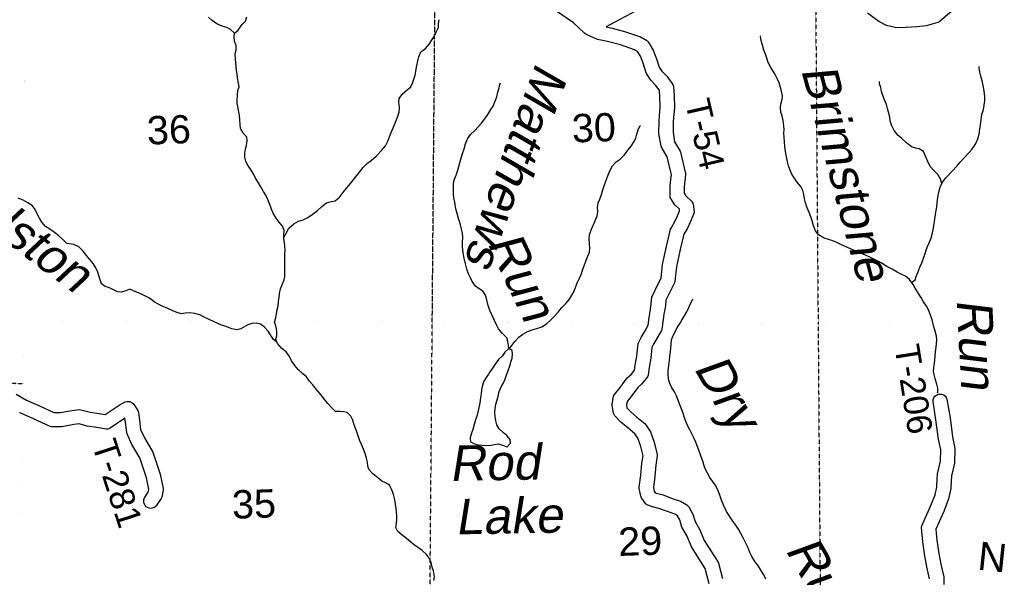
# Model space of a CAD drawing. Header units: feet. Extents: x -155 to 2562643, y -56 to 364810.
# Tile 97 of 121: x 2454557 to 2468475, y 319742 to 327629. Entities that reach past the tile are written whole.
import ezdxf
from ezdxf.enums import TextEntityAlignment as Align

# ---------------------------------------------------------------- set-up
doc = ezdxf.new("R2010")
doc.units = ezdxf.units.FT
doc.header["$MEASUREMENT"] = 0
for name, pattern in [('HIDDEN', [0.375, 0.25, -0.125]), ('HIDDEN2', [0.1875, 0.125, -0.0625]), ('water', [0])]:
    doc.linetypes.add(name, pattern=pattern)
for name, color, linetype in [('CR-TEXT', 7, 'Continuous'), ('SECTION', 8, 'HIDDEN2'), ('SECTION-TEXT', 8, 'Continuous'), ('TOWNSHIP', 9, 'HIDDEN'), ('TR-TEXT', 6, 'Continuous'), ('TWP-RD', 6, 'Continuous'), ('WATER-TEXT', 1, 'Continuous'), ('WATERWAY', 14, 'water')]:
    doc.layers.add(name, color=color, linetype=linetype)
doc.styles.add('ARIAL', font='arial.ttf')

msp = doc.modelspace()

# ---------------------------------------------------------------- linework, layer by layer
at = {"layer": 'SECTION'}
for points in [[(2460388.71, 323351.49), (2460560.76, 343947.52)], [(2465685.43, 343843.21), (2465842.98, 323322.84)], [(2460345.33, 318157.5), (2460451.23, 330834.97)], [(2465842.98, 323322.84), (2465923.55, 312830.15)], [(2438611.19, 322784.22), (2454610.49, 322483.4)]]:
    msp.add_lwpolyline(points, dxfattribs=at)
at = {"layer": 'TOWNSHIP', "const_width": 0.03, "flags": 128}
for points in [[(2455009.22, 279887.93), (2454910.37, 291395.09), (2455132.7, 296885.91), (2455132.7, 296885.91), (2454285.84, 296890.94), (2454621.89, 323381.77), (2454621.89, 323381.77), (2454632.61, 328014.9)], [(2454621.89, 323381.77), (2486833, 323212.62)]]:
    msp.add_lwpolyline(points, dxfattribs=at)
at = {"layer": 'TWP-RD'}
for points in [[(2463918.01, 320451.65), (2463886.58, 320556.4), (2463856.2, 320611.91), (2463816.16, 320634.69), (2463713.42, 320670.78), (2463590.92, 320715.92), (2463500.44, 320738.98), (2463434.07, 320763.67), (2463417.51, 320773.82), (2463403.21, 320786.97), (2463343.97, 320867.56), (2463334.94, 320888.53), (2463314.52, 321001.14), (2463314.08, 321016.15), (2463335.04, 321189.04), (2463351.41, 321355.03), (2463367.54, 321460.76), (2463335.83, 321593.29), (2463292.2, 321707.7), (2463251.13, 321773.05), (2463151.52, 321854.56), (2463056.23, 321937.45), (2462969.57, 322026.75), (2462958.94, 322043.12), (2462951.67, 322061.25), (2462931.16, 322169.79), (2462931.08, 322188.07), (2462952.01, 322304.38), (2462963.2, 322328.18), (2463044.63, 322424.68), (2463145.01, 322561.08), (2463206, 322617.27), (2463247.79, 322669.4), (2463258.77, 322740.09), (2463280.86, 322869.76), (2463297.62, 323042.15), (2463303.02, 323060.44), (2463341.91, 323135.7), (2463395.97, 323228.18), (2463440.6, 323306.75), (2463453.17, 323415.26), (2463467.42, 323502.31), (2463467.43, 323502.33), (2463484.92, 323609.09), (2463494.51, 323707.41), (2463499.73, 323725.34), (2463574.11, 323871.93), (2463623.08, 323972.72), (2463645.41, 324164.76), (2463697.95, 324421.87), (2463757.7, 324666.23), (2463763.55, 324680.36), (2463819.2, 324772.11), (2463855.2, 324853.77), (2463885.48, 324926.7), (2463882.65, 324948.45), (2463816.93, 325009.65), (2463760.14, 325097.9), (2463752.99, 325115.82), (2463749.4, 325134.76), (2463750.09, 325275.36), (2463759.78, 325372.26), (2463768.56, 325435.6), (2463707.23, 325688.88), (2463628.4, 325825.38), (2463622.39, 325841.96), (2463591.52, 326019.75), (2463593.87, 326199.19), (2463611.49, 326395.25), (2463606.08, 326541.85), (2463600.69, 326627.85), (2463548.6, 326700), (2463478.41, 326772.74), (2463416.43, 326865.91), (2463410.19, 326879.13), (2463369.55, 327012.84), (2463332.82, 327110.55), (2463290.14, 327179.99), (2463248.32, 327203.79), (2463048.08, 327271.23), (2462864.84, 327317.8), (2462723.22, 327348.34), (2462580.01, 327415.02), (2462577.77, 327415.52), (2462569.88, 327419.64), (2462563.33, 327422.39), (2462561.74, 327423.53), (2462558.26, 327425.15), (2462556.48, 327426.64), (2462554.43, 327427.71), (2462549.24, 327432.48), (2462545.01, 327435.51), (2462542.46, 327438.39), (2462538.08, 327442.06), (2462536.74, 327443.97), (2462384.12, 327584.24), (2462130.33, 327758.64)], [(2463322.23, 327780.23), (2462970.4, 327592.09), (2462849.17, 327525.78), (2462910.56, 327512.54), (2463104.72, 327463.19), (2463330.44, 327387.17), (2463422.33, 327334.89), (2463440.48, 327317.34), (2463513.28, 327198.9)], [(2467726.05, 327742.17), (2467553.16, 327598.09), (2467534.89, 327588.38), (2467372.09, 327541.13), (2467237.26, 327528.72), (2467085.97, 327518.83), (2466945.09, 327515.09), (2466931.47, 327516.6), (2466807.07, 327548), (2466702.98, 327602.24), (2466541.9, 327722.45)], [(2463513.28, 327198.9), (2463559.03, 327077.17), (2463595.14, 326958.36), (2463634.91, 326898.58), (2463702.41, 326828.63), (2463788.06, 326710), (2463797.61, 326683.33), (2463805.84, 326551.8), (2463811.83, 326389.97), (2463793.75, 326188.91), (2463791.74, 326035.69), (2463814.89, 325902.37), (2463891.21, 325770.22), (2463896.54, 325756.9), (2463969.63, 325455.06), (2463970.56, 325436.26), (2463958.4, 325348.57), (2463950.05, 325264.91), (2463949.59, 325173.08), (2463971.56, 325138.94), (2464053.79, 325062.38), (2464066.69, 325043.13), (2464074.84, 325021.47), (2464088.96, 324912.92), (2464085.5, 324886.86), (2464039.08, 324775.07), (2463996.96, 324679.53), (2463946.5, 324596.34), (2463893.13, 324378.07), (2463843.08, 324133.13), (2463818.81, 323924.38), (2463814.08, 323908.18), (2463753.25, 323782.98), (2463690.83, 323659.96), (2463683.34, 323583.18), (2463663.48, 323462), (2463651.31, 323387.59), (2463635.78, 323253.54), (2463629.52, 323234.39), (2463569.25, 323128.31), (2463517.21, 323039.27), (2463493.9, 322994.17), (2463479.22, 322843.25), (2463456.17, 322707.95), (2463439.31, 322599.37), (2463428.74, 322575.37), (2463352.62, 322480.4), (2463294.68, 322427.03), (2463201.77, 322300.78), (2463141.78, 322229.69), (2463132.81, 322179.81), (2463140.8, 322137.49), (2463193.88, 322082.79), (2463280.51, 322007.44), (2463396.71, 321912.35), (2463407.46, 321900.17), (2463472.04, 321797.4), (2463527.33, 321652.44), (2463568.86, 321478.85), (2463569.67, 321459.51), (2463549.93, 321330.12), (2463533.86, 321167.19), (2463515.35, 321014.55), (2463525.57, 320958.19), (2463540.92, 320937.32), (2463560.17, 320930.15), (2463650.36, 320907.16), (2463781.13, 320858.98), (2463899.41, 320817.43), (2463987.79, 320767.15), (2464001.91, 320755.22), (2464013.6, 320740.91), (2464072.1, 320633.99), (2464102.99, 320531.04), (2464169.73, 320414.28), (2464232.52, 320264.92), (2464429.87, 319954.93), (2464436.24, 319940.12), (2464489.69, 319726.65)], [(2454505.43, 322329.96), (2454651.41, 322245.61), (2454835.54, 322165.73), (2455039.48, 322071.06), (2455134.43, 322072.14), (2455293.12, 322101.09), (2455401.87, 322113.67), (2455421, 322112.21), (2455551.15, 322076.57), (2455680.41, 322056.83), (2455765.88, 322042.64), (2455961.91, 322176.04), (2456049.78, 322222.46), (2456069.96, 322228.19), (2456090.92, 322229.61), (2456111.7, 322226.65), (2456131.41, 322219.44), (2456149.2, 322208.29), (2456164.29, 322193.68), (2456225.33, 322103.02), (2456231.89, 322089.03), (2456236.22, 322074.21), (2456250.41, 321965.95), (2456266.24, 321833.04), (2456321.21, 321714.09), (2456438.37, 321512.03), (2456540.51, 321201.97), (2456586.04, 320996.71), (2456586.12, 320975.21), (2456564.79, 320875.18), (2456557.5, 320857.82), (2456488.36, 320753.53), (2456472.04, 320737.99), (2456452.67, 320726.47), (2456431.22, 320719.55), (2456408.78, 320717.58), (2456386.45, 320720.65), (2456365.37, 320728.61), (2456346.59, 320741.06), (2456331.05, 320757.38), (2456319.53, 320776.75), (2456312.61, 320798.2), (2456310.64, 320820.64), (2456313.71, 320842.97), (2456321.67, 320864.05), (2456375.11, 320944.66), (2456383.74, 320985.14), (2456347.43, 321148.89), (2456254.91, 321429.71), (2456143.55, 321621.78), (2456074.74, 321770.67), (2456070.45, 321785.83), (2456051.95, 321941.13), (2456045.42, 321990.96), (2455837.38, 321849.38), (2455819.84, 321841.82), (2455801.17, 321837.71), (2455782.06, 321837.22), (2455648.94, 321859.31), (2455509.51, 321880.61), (2455396.09, 321911.67), (2455322.6, 321903.17), (2455153.65, 321872.34), (2455007.87, 321870.69), (2454985.99, 321875.39), (2454753.63, 321983.25), (2454573.3, 322061.49), (2454567.71, 322062.99), (2454561.27, 322066.71), (2454556.2, 322068.91)], [(2467418.75, 319722.34), (2467380.51, 319889.73), (2467352.61, 320046.85), (2467323.38, 320244.49), (2467305.69, 320445.76), (2467309.85, 320470.78), (2467433.05, 320748.85), (2467495.5, 320907.53), (2467519.85, 321023.43), (2467519.85, 321023.44), (2467520.91, 321039.78), (2467520.93, 321039.84), (2467531.76, 321204.7), (2467571.3, 321382.62), (2467576.4, 321543.09), (2467542.66, 321694.57), (2467509.02, 321970.68), (2467466.74, 322230.66), (2467469.39, 322256.86), (2467478.72, 322281.47), (2467494.11, 322302.84), (2467514.5, 322319.49), (2467538.51, 322330.3), (2467564.51, 322334.53), (2467590.71, 322331.88), (2467615.32, 322322.55), (2467636.69, 322307.16), (2467653.34, 322286.77), (2467664.15, 322262.76), (2467707.06, 321998.84), (2467740, 321728.49), (2467777.1, 321561.95), (2467770.6, 321357.53), (2467730.32, 321176.28), (2467719.65, 321013.86), (2467718.51, 320996.27), (2467687.76, 320849.94), (2467617.61, 320671.68), (2467508.29, 320424.95), (2467522.1, 320267.89), (2467550.03, 320078.97), (2467576.57, 319929.52), (2467618.23, 319747.18), (2467620.74, 319639.29)], [(2464303.2, 319648.02), (2464248.12, 319868), (2464054.72, 320171.79), (2463990.07, 320325.57), (2463918.01, 320451.65)]]:
    msp.add_lwpolyline(points, dxfattribs=at)
at = {"layer": 'WATERWAY'}
for points in [[(2457592.1, 327439.72), (2457538.72, 327488.69), (2457484.06, 327517.91), (2457417.47, 327538.9), (2457342.74, 327567.79), (2457279.76, 327614.92), (2457226.8, 327664.23)], [(2460411.47, 319695.54), (2460418.67, 319749.84), (2460405.36, 319831.89), (2460388.5, 319883.79), (2460375.43, 319949.8), (2460350.42, 320009.59), (2460309.44, 320063.1), (2460244.3, 320120.24), (2460193.5, 320159.54), (2460136.67, 320198.76), (2460085.84, 320240.07), (2460026.82, 320291.28), (2459959.74, 320344.38), (2459900.82, 320389.57), (2459875.87, 320445.35), (2459881.02, 320501.62), (2459886.24, 320553.88), (2459887.39, 320610.08), (2459884.55, 320664.21), (2459877.72, 320716.27), (2459870.77, 320776.35), (2459859.81, 320836.37), (2459840.54, 320914.32), (2459819.48, 320978.19), (2459784.33, 321043.84), (2459727.6, 321077.03), (2459675.01, 321102.26), (2459618.09, 321147.49), (2459550.95, 321204.59), (2459497.86, 321261.92), (2459478.96, 321315.8), (2459474.11, 321369.89), (2459461.2, 321425.87), (2459438.07, 321493.72), (2459415.07, 321553.54), (2459389.96, 321619.35), (2459367.07, 321671.15), (2459348.11, 321729.04), (2459320.91, 321800.83), (2459297.87, 321862.66), (2459281.01, 321914.56), (2459268.16, 321966.52), (2459237.21, 322020.2), (2459186.19, 322073.55), (2459135.89, 322080.76), (2459081.59, 322085.9), (2459023.31, 322088.97), (2458960.19, 322146.14), (2458911.18, 322199.52), (2458853.86, 322270.83), (2458806.76, 322330.26), (2458741.35, 322405.45), (2458698.3, 322462.95), (2458653.27, 322518.4), (2458610.22, 322575.9), (2458557.35, 322619.18), (2458492.16, 322680.33), (2458447.13, 322735.79), (2458399.88, 322805.25), (2458370.85, 322864.98), (2458325.66, 322930.46), (2458262.69, 322977.6), (2458199.38, 323046.8), (2458178.41, 323104.65), (2458189.63, 323159.01), (2458192.65, 323223.27), (2458175.45, 323297.24), (2458158.56, 323351.14), (2458175.7, 323411.62), (2458186.88, 323467.98), (2458197.97, 323530.37), (2458209.21, 323582.72), (2458216.29, 323645.04), (2458223.42, 323703.34), (2458230.62, 323757.64), (2458245.66, 323824.1), (2458272.74, 323890.75), (2458293.96, 323947.28), (2458305.24, 323997.63), (2458302.64, 324166.14), (2458303.51, 324240.4), (2458306.32, 324318.7), (2458307.53, 324370.89), (2458304.65, 324427.03), (2458297.86, 324477.08), (2458291.01, 324531.15), (2458292.12, 324589.36), (2458295.24, 324647.6), (2458272.2, 324709.43), (2458225.13, 324766.86), (2458182.11, 324822.34), (2458138.85, 324893.88), (2458115.9, 324949.69), (2458092.83, 325013.53), (2458092.83, 325013.53), (2458065.66, 325083.32), (2458036.59, 325145.05), (2458003.61, 325200.7), (2457966.49, 325264.31), (2457933.51, 325319.96), (2457892.34, 325385.51), (2457867.42, 325439.28), (2457828.32, 325500.85), (2457783.05, 325572.36), (2457752.13, 325624.03), (2457739.1, 325688.03), (2457738.27, 325742.19), (2457747.47, 325796.52), (2457760.75, 325846.9), (2457771.75, 325915.3), (2457768.97, 325965.42), (2457717.89, 326022.78), (2457678.7, 326090.37), (2457673.79, 326148.48), (2457668.82, 326210.6), (2457661.84, 326272.7), (2457653.04, 326322.72), (2457644.17, 326376.75), (2457633.15, 326440.78), (2457632.25, 326498.96), (2457635.37, 326557.2), (2457642.35, 326625.54), (2457657.58, 326679.96), (2457648.78, 326729.98), (2457635.59, 326804.01), (2457630.75, 326858.11), (2457623.92, 326910.17), (2457612.25, 327016.33), (2457605.36, 327072.4), (2457604.25, 327144.62), (2457615.46, 327198.98), (2457616.51, 327261.2), (2457593.51, 327321.03), (2457588.5, 327385.16), (2457591.69, 327439.39), (2457645.24, 327482.39), (2457698.3, 327557.5), (2457747.71, 327608.46), (2457768.9, 327666.99)], [(2458291.21, 324541.81), (2458325.94, 324609.97), (2458363, 324680.8), (2458434.34, 324742.15), (2458500.06, 324777.33), (2458566, 324798.47), (2458627.73, 324831.57), (2458693.36, 324872.77), (2458760.84, 324924.02), (2458826.13, 324987.29), (2458893.65, 325036.54), (2458965.64, 325055.76), (2459017.64, 325068.65), (2459081.05, 325123.85), (2459153.9, 325217.33), (2459230.74, 325312.89), (2459301.65, 325402.33), (2459360.8, 325473.51), (2459414.01, 325538.59), (2459473.34, 325597.74), (2459524.98, 325634.69), (2459600.24, 325702.13), (2459673.38, 325777.56), (2459728.53, 325846.68), (2459759.67, 325911.39), (2459810.01, 326032.6), (2459837.09, 326099.26), (2459870.02, 326178.05), (2459899.05, 326248.75), (2459922.03, 326321.36), (2459927.03, 326387.65), (2459917.89, 326459.74), (2459919.03, 326515.95), (2459972.19, 326585.03), (2460033.68, 326634.18), (2460085.19, 326679.16), (2460110.49, 326731.75), (2460129.73, 326786.23), (2460144.92, 326842.66), (2460168.89, 326981.51), (2460183.93, 327047.97), (2460199.16, 327102.39), (2460228.19, 327173.09), (2460293.69, 327222.31), (2460342.95, 327283.31), (2460378.29, 327336.05), (2460413.59, 327390.8), (2460442.74, 327453.48), (2460475.88, 327518.22), (2460479.03, 327574.46), (2460486.29, 327624.74)], [(2467531.32, 322351.12), (2467532.75, 322363.29), (2467533.96, 322415.48), (2467523.03, 322473.5), (2467497.77, 322549.34), (2467474.08, 322653.3), (2467477.26, 322707.53), (2467486.37, 322767.87), (2467493.63, 322818.15), (2467496.88, 322868.37), (2467503.98, 322928.68), (2467510.99, 322995.01), (2467518.19, 323049.31), (2467519.39, 323101.5), (2467514.61, 323151.58), (2467499.44, 323223.58), (2467474.15, 323301.42), (2467452.84, 323381.34), (2467425.45, 323465.17), (2467402.41, 323527), (2467373.51, 323578.71), (2467334.47, 323636.26), (2467293.27, 323703.82), (2467212.98, 323832.95), (2467184.07, 323884.65), (2467132.77, 323956.05), (2467077.89, 323999.31), (2467017.21, 324028.43), (2466960.5, 324059.61), (2466891.63, 324098.63), (2466814.7, 324139.52), (2466733.64, 324188.37), (2466650.62, 324233.18), (2466575.76, 324270.09), (2466513.1, 324297.17), (2466454.48, 324322.3), (2466389.78, 324351.35), (2466321.06, 324380.34), (2466248.33, 324409.26), (2466175.54, 324442.19), (2466106.76, 324475.19), (2466050.12, 324502.36), (2465991.63, 324519.47), (2465929.12, 324536.52), (2465846.01, 324587.34), (2465805, 324642.86), (2465777.86, 324710.65), (2465758.65, 324784.58), (2465741.72, 324840.49), (2465716.68, 324902.29), (2465689.56, 324968.06), (2465662.39, 325037.85), (2465662.39, 325037.85), (2465649.45, 325095.84), (2465642.47, 325157.93), (2465627.58, 325211.86), (2465598.61, 325267.58), (2465541.33, 325336.88), (2465504.36, 325390.46), (2465467.24, 325454.07), (2465442.25, 325511.85), (2465425.39, 325563.75), (2465408.47, 325619.66), (2465395.34, 325689.68), (2465382.13, 325765.71), (2465373.02, 325835.8), (2465367.98, 325901.93), (2465360.97, 325966.03), (2465360.11, 326022.2), (2465361.35, 326072.38), (2465356.47, 326128.49), (2465349.33, 326200.61), (2465332.26, 326266.55), (2465317.4, 326318.48), (2465310.36, 326384.58), (2465317.62, 326434.87), (2465332.63, 326503.33), (2465337.88, 326553.58), (2465326.86, 326617.61), (2465312, 326669.54), (2465290.91, 326735.42), (2465263.86, 326797.18), (2465230.75, 326860.86), (2465175.13, 326952.26), (2465137.92, 327021.89), (2465116.86, 327085.76), (2465097.92, 327141.63), (2465076.96, 327199.48), (2465055.8, 327269.37), (2465036.72, 327335.28), (2465027.79, 327393.33), (2465023.68, 327399.28)], [(2467164, 323912.58), (2467215.23, 323947.36), (2467230.52, 323997.77), (2467253.75, 324054.33), (2467282.75, 324127.04), (2467307.89, 324189.65), (2467350.26, 324306.72), (2467371.39, 324369.26), (2467390.69, 324419.74), (2467413.94, 324474.29), (2467440.97, 324544.96), (2467457.96, 324615.47), (2467472.94, 324685.94), (2467482.08, 324744.28), (2467493.14, 324808.67), (2467502.22, 324871.02), (2467511.33, 324931.36), (2467518.55, 324983.65), (2467525.66, 325043.97), (2467536.65, 325112.37), (2467549.5, 325190.83), (2467566.49, 325261.34), (2467599.57, 325330.1), (2467646.82, 325391.06), (2467743.7, 325488.95), (2467802.91, 325556.12), (2467852.2, 325615.11), (2467901.58, 325668.08), (2467970.76, 325739.43), (2468016.13, 325792.34), (2468067.18, 325867.41), (2468100.14, 325944.19), (2468117.22, 326008.68), (2468128.18, 326079.09), (2468137.23, 326143.45), (2468146.22, 326211.81), (2468159.1, 326288.27), (2468178.09, 326358.81), (2468191.22, 326419.22), (2468198.29, 326481.54), (2468197.37, 326541.72), (2468188.11, 326621.84), (2468174.86, 326699.88), (2468159.82, 326763.84), (2468142.74, 326829.78), (2468129.8, 326887.77), (2468118.81, 326949.79), (2468118.56, 326965.84)], [(2461469.59, 322980.34), (2461464.68, 323021.45), (2461457.83, 323075.52), (2461442.94, 323129.46), (2461377.68, 323194.62), (2461324.5, 323257.97), (2461295.54, 323313.68), (2461266.47, 323375.41), (2461233.31, 323443.1), (2461204.09, 323514.86), (2461178.89, 323586.69), (2461159.62, 323664.64), (2461140.51, 323732.55), (2461101.47, 323790.11), (2461050.79, 323821.39), (2460997.98, 323860.67), (2460952.83, 323924.15), (2460927.94, 323975.91), (2460902.95, 324033.7), (2460875.81, 324101.48), (2460856.6, 324175.42), (2460839.3, 324255.4), (2460824.05, 324333.41), (2460814.75, 324415.53), (2460813.77, 324479.72), (2460818.77, 324546.02), (2460817.78, 324610.21), (2460798.58, 324684.15), (2460781.53, 324748.08), (2460760.37, 324817.97), (2460741.26, 324885.88), (2460724.15, 324953.83), (2460706.64, 325047.85), (2460695.65, 325109.88), (2460688.67, 325171.97), (2460687.62, 325240.18), (2460690.65, 325304.44), (2460699.76, 325364.78), (2460724.84, 325431.4), (2460749.88, 325500.03), (2460791.67, 325655.22), (2460816.5, 325737.89), (2460837.6, 325802.44), (2460858.6, 325873.01), (2460887.66, 325941.71), (2460934.82, 326008.69), (2460988.22, 326061.72), (2461039.61, 326114.73), (2461083, 326165.6), (2461130.29, 326224.55), (2461173.53, 326285.45), (2461218.62, 326356.41), (2461247.96, 326407.05), (2461275.17, 326465.68), (2461300.18, 326536.32), (2461317.2, 326604.82), (2461332.37, 326663.25), (2461343.64, 326713.6), (2461353.34, 326735.83)], [(2467589.45, 325309.06), (2467570.72, 325377.79), (2467537.74, 325433.44), (2467482.64, 325490.73), (2467425.45, 325554.02), (2467392.25, 325623.71), (2467361, 325697.45), (2467333.88, 325763.23), (2467273.07, 325800.37), (2467220.66, 325813.56), (2467162.17, 325830.67), (2467091.01, 325887.71), (2467025.82, 325948.86), (2466974.96, 325992.18), (2466915.63, 326063.45), (2466884.53, 326127.16), (2466863.34, 326199.06), (2466854.54, 326249.08), (2466835.37, 326321), (2466822.52, 326372.97), (2466807.6, 326428.91), (2466782.53, 326492.71), (2466757.42, 326558.52), (2466740.53, 326612.43), (2466727.62, 326668.4), (2466712.73, 326722.34), (2466708.22, 326754.37)], [(2461477.04, 322975.47), (2461512.86, 323022.23), (2461554.18, 323077.08), (2461619.44, 323142.35), (2461671.08, 323179.3), (2461736.74, 323218.49), (2461802.61, 323243.64), (2461866.64, 323258.72), (2461936.49, 323285.94), (2462004.1, 323329.17), (2462057.62, 323374.19), (2462110.99, 323429.23), (2462168.25, 323492.36), (2462219.42, 323559.41), (2462280.76, 323618.59), (2462330.11, 323673.57), (2462359.36, 323730.23), (2462392.56, 323790.96), (2462419.71, 323853.6), (2462442.84, 323916.18), (2462470.08, 323972.81), (2462491.39, 324023.32), (2462514.56, 324083.89), (2462535.68, 324146.44), (2462558.72, 324215.03), (2462583.89, 324275.64), (2462609.03, 324338.25), (2462616.07, 324402.58), (2462613.2, 324458.71), (2462608.11, 324528.86), (2462613.24, 324587.13), (2462628.43, 324643.56), (2462651.66, 324700.13), (2462678.96, 324752.74), (2462721.58, 324853.76), (2462726.74, 324910.03), (2462725.75, 324974.22), (2462734.8, 325038.58), (2462758.09, 325091.13), (2462781.19, 325155.71), (2462800.21, 325224.24), (2462817.42, 325280.71), (2462840.52, 325345.29), (2462869.46, 325422.01), (2462896.51, 325490.67), (2462937.62, 325559.56), (2462988.95, 325616.58), (2463042.56, 325655.57), (2463101.92, 325712.72), (2463159.03, 325785.88), (2463198.34, 325840.69), (2463233.71, 325891.43), (2463264.9, 325952.13), (2463280.07, 326010.57), (2463299.15, 326075.09), (2463328.46, 326127.73), (2463330.44, 326129.77)], [(2458191.96, 323067.27), (2458138.2, 323108.02), (2458101.11, 323169.62), (2458068.13, 323225.27), (2458013, 323284.57), (2457960.22, 323321.84), (2457897.75, 323336.88), (2457839.56, 323333.93), (2457779.68, 323310.89), (2457682.12, 323257.14), (2457624.09, 323244.16), (2457553.64, 323255.06), (2457460.71, 323291.68), (2457410.25, 323308.92), (2457357.71, 323330.14), (2457307.13, 323355.41), (2457226.24, 323392.22), (2457165.56, 323421.34), (2457102.8, 323454.43), (2457032.2, 323475.36), (2456961.82, 323482.24), (2456895.6, 323479.17), (2456837.51, 323470.2), (2456783.03, 323487.37), (2456720.4, 323512.45), (2456649.62, 323545.41), (2456562.74, 323580.12), (2456471.61, 323630.82), (2456390.41, 323687.69), (2456309.37, 323734.54), (2456238.65, 323763.49), (2456173.98, 323790.53), (2456113.36, 323815.64), (2456041.46, 323790.39), (2455989.51, 323773.5), (2455939.23, 323778.7), (2455882.53, 323809.89), (2455825.89, 323837.06), (2455763.35, 323856.12), (2455712.58, 323893.42), (2455687.17, 323979.29), (2455661.84, 324059.14), (2455632.78, 324120.87), (2455593.75, 324178.43), (2455550.69, 324235.93), (2455501.59, 324295.33), (2455456.53, 324352.79), (2455391.34, 324413.94), (2455322.56, 324446.93), (2455223.92, 324463.39), (2455168.82, 324520.69), (2455109.8, 324571.91), (2455046.8, 324621.05), (2454981.85, 324666.15), (2454923.02, 324705.33), (2454867.89, 324764.63), (2454836.92, 324820.31), (2454805.85, 324882.01), (2454774.81, 324941.71), (2454735.81, 324997.26), (2454672.9, 325040.39), (2454608.11, 325075.46), (2454537.38, 325104.41)], [(2465105.69, 319717.43), (2465074.69, 319775.11), (2465043.77, 319826.78), (2464998.5, 319898.29), (2464953.35, 319961.77), (2464908.04, 320035.28), (2464879.01, 320095), (2464847.76, 320168.74), (2464818.64, 320234.48), (2464789.64, 320292.21), (2464752.46, 320359.83), (2464717.34, 320423.47), (2464680.31, 320481.06), (2464639.33, 320534.57), (2464546.84, 320673.53), (2464509.5, 320751.19), (2464478.09, 320834.95), (2464448.72, 320916.75), (2464419.51, 320988.51), (2464386.4, 321052.18), (2464351.47, 321103.79), (2464312.53, 321155.33), (2464277.51, 321212.95), (2464250.61, 321264.69), (2464231.74, 321316.55), (2464216.85, 321370.49), (2464197.99, 321422.35), (2464181.09, 321476.26), (2464157.99, 321542.1), (2464132.98, 321601.89), (2464112.1, 321653.73), (2464085.05, 321715.49), (2464058.12, 321769.23), (2464029.12, 321826.95), (2464002.22, 321878.69), (2463977.24, 321936.47), (2463949.97, 322012.28), (2463935.11, 322064.21), (2463907.97, 322132), (2463882.86, 322197.81), (2463859.88, 322255.63), (2463839.01, 322307.46), (2463813.99, 322367.25), (2463776.99, 322422.83), (2463745.93, 322484.54), (2463728.94, 322544.46), (2463721.81, 322616.58), (2463725.05, 322666.8), (2463732, 322737.14), (2463740.9, 322811.53), (2463748.03, 322869.83), (2463757.14, 322930.18), (2463762.27, 322988.45), (2463763.51, 323038.64), (2463770.58, 323100.95), (2463789.85, 323153.44), (2463815.18, 323204.01), (2463852.27, 323272.84), (2463891.43, 323337.68), (2463922.78, 323388.35), (2463952.09, 323441), (2463989.37, 323497.79), (2464016.54, 323558.43), (2464039.8, 323612.98), (2464065.09, 323665.56), (2464075.01, 323673.75)], [(2461181.41, 322613.4), (2461162.2, 322583.13), (2461117.08, 322514.18), (2461097.87, 322457.68), (2461086.75, 322397.3), (2461079.61, 322339), (2461072.51, 322278.69), (2461061.55, 322208.28), (2461042.83, 322119.69), (2461022.07, 322033.07), (2460998.97, 321968.48), (2460981.92, 321901.99), (2460960.89, 321833.42), (2460943.66, 321778.97), (2460922.53, 321716.42), (2460931.46, 321658.38), (2460986.12, 321629.16), (2461042.51, 321618.04), (2461094.86, 321608.85), (2461149.09, 321607.72), (2461215.31, 321610.8), (2461269.38, 321619.71), (2461321.42, 321630.58), (2461396.1, 321605.71), (2461448.57, 321588.5), (2461493.97, 321639.4), (2461491.19, 321689.52), (2461444.09, 321748.95), (2461393.35, 321784.25), (2461336.25, 321841.51), (2461301.26, 321897.13), (2461288.35, 321953.1), (2461279.36, 322015.16), (2461274.42, 322075.28), (2461279.55, 322133.55), (2461286.75, 322187.85), (2461300, 322240.23), (2461319.15, 322300.74), (2461336.16, 322369.24), (2461361.27, 322433.86), (2461392.62, 322484.53), (2461415.91, 322537.08), (2461439.01, 322601.66), (2461460.11, 322666.22), (2461483.18, 322732.81), (2461500.44, 322785.26), (2461517.64, 322841.72), (2461524.81, 322898.02), (2461515.98, 322950.05), (2461469.59, 322980.34)], [(2461469.59, 322980.34), (2461415.95, 322926.36), (2461380.58, 322875.62), (2461327.18, 322822.58), (2461279.99, 322757.61), (2461240.71, 322700.79), (2461203.37, 322648.01), (2461181.41, 322613.4)]]:
    msp.add_lwpolyline(points, dxfattribs=at)

# ---------------------------------------------------------------- texts
at = {"layer": 'CR-TEXT', "style": 'ARIAL'}
msp.add_text('N', height=400, rotation=354, dxfattribs=at).set_placement((2468072.96, 319732.5), align=Align.BOTTOM_LEFT)
at = {"layer": 'SECTION-TEXT', "style": 'ARIAL'}
for s, p in [('36', (2456676.15, 325752.84)), ('30', (2462683.35, 325782.02)), ('35', (2457879.19, 320461)), ('29', (2463339.2, 319934.02))]:
    msp.add_text(s, height=400, rotation=2, dxfattribs=at).set_placement(p, align=Align.BOTTOM_CENTER)
at = {"layer": 'TR-TEXT', "style": 'ARIAL'}
for s, rotation, p in [('T-54', 283, (2463857.59, 326440.49)), ('T-206', 279, (2466817.31, 322990.99)), ('T-281', 288, (2455473.21, 321593.76))]:
    msp.add_text(s, height=350, rotation=rotation, dxfattribs=at).set_placement(p, align=Align.BOTTOM_LEFT)
at = {"layer": 'WATER-TEXT', "style": 'ARIAL', "oblique": 10}
for s, rotation, p in [('Brimstone', 285, (2465861.48, 325364.36)), ('Matthews', 250, (2461207.82, 325685.9)), ('Ralston', 323, (2454299.67, 324336.56)), ('Run', 295, (2461297.22, 323831.73)), ('Run', 273, (2467683.89, 323026.84)), ('Dry', 300, (2464220.87, 322158.37)), ('Rod', 1, (2461277.24, 320965.33)), ('Lake', 1, (2461477.4, 320212.07)), ('Run', 300, (2465562.69, 319503.54))]:
    msp.add_text(s, height=500, rotation=rotation, dxfattribs=at).set_placement(p, align=Align.BOTTOM_CENTER)

doc.saveas('drawing.dxf')
